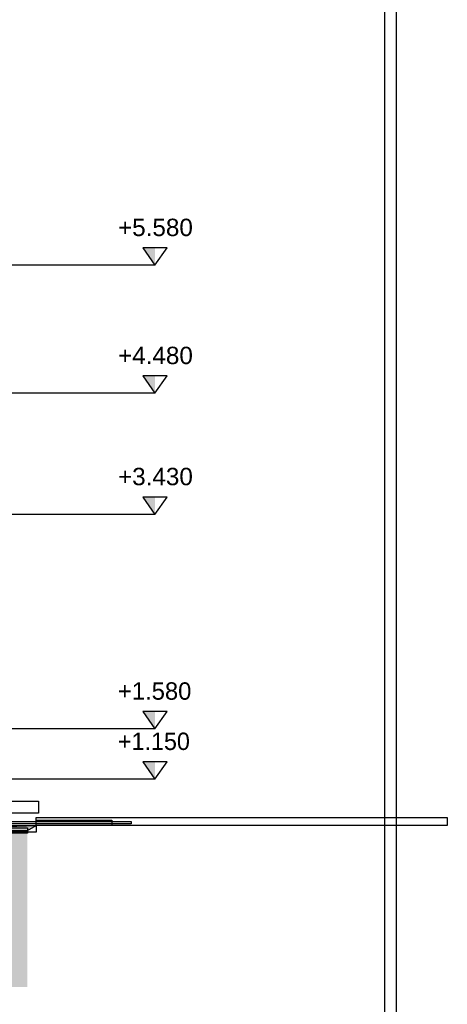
# Model space of a CAD drawing. Header units: metres. Extents: x 0 to 0.84, y 0 to 0.297.
# Tile 25 of 51: x 0.522 to 0.559, y 0.064 to 0.148. Entities that reach past the tile are written whole.
import ezdxf

# ---------------------------------------------------------------- set-up
doc = ezdxf.new("R2010")
doc.units = ezdxf.units.M
doc.linetypes.add('Teckovana 0.5x', pattern=[0.04, 0, -0.04])
for name, color, linetype, lineweight in [('Füllfläche', 7, 'Continuous', 13), ('Maßlinie 1_100', 7, 'Continuous', 25), ('Standard', 7, 'Continuous', 25)]:
    doc.layers.add(name, color=color, linetype=linetype, lineweight=lineweight)
doc.styles.add('ARIAL', font='ARIAL.TTF')
picture_1 = doc.add_image_def('image1.jpg', size_in_pixel=(1024, 1024))

msp = doc.modelspace()

# ---------------------------------------------------------------- hatches: boundary and pattern name
at = {"layer": 'Füllfläche', "linetype": 'Continuous', "lineweight": 25, "true_color": 0xababab, "transparency": 33554687}
msp.add_hatch(color=253, dxfattribs=at).paths.add_polyline_path([(0.063228, 0.084101), (0.063228, 0.065001), (0.522764, 0.065001), (0.522764, 0.078929), (0.503326, 0.078281), (0.482837, 0.078221), (0.458676, 0.078842), (0.45051, 0.078842), (0.422836, 0.0786), (0.400594, 0.079285), (0.391166, 0.079301), (0.372074, 0.079722), (0.351418, 0.079763), (0.347718, 0.079763), (0.257118, 0.079508), (0.254717, 0.079428), (0.163512, 0.079423), (0.159962, 0.079513), (0.140569, 0.080175), (0.107658, 0.082526), (0.087879, 0.083314)])
at = {"layer": 'Maßlinie 1_100', "linetype": 'Continuous', "lineweight": 25, "transparency": 33554687}
for points in [[(0.533773, 0.128801), (0.532723, 0.128801), (0.533773, 0.127301)], [(0.533773, 0.117751), (0.532723, 0.117751), (0.533773, 0.116251)], [(0.533773, 0.107299), (0.532723, 0.107299), (0.533773, 0.105799)], [(0.533773, 0.088784), (0.532723, 0.088784), (0.533773, 0.087284)], [(0.533773, 0.084444), (0.532723, 0.084444), (0.533773, 0.082944)]]:
    msp.add_hatch(color=7, dxfattribs=at).paths.add_polyline_path(points)
at = {"layer": 'Standard', "linetype": 'Continuous', "lineweight": 25, "true_color": 0xaaaaaa, "transparency": 33554687}
for points in [[(0.523521, 0.078954), (0.491796, 0.078382), (0.488008, 0.078333), (0.503326, 0.078281)], [(0.491796, 0.078382), (0.523521, 0.078954), (0.497485, 0.078778)], [(0.503326, 0.078281), (0.522764, 0.078505), (0.516987, 0.078736)], [(0.523521, 0.078954), (0.516987, 0.078736), (0.522764, 0.078505)]]:
    msp.add_hatch(color=253, dxfattribs=at).paths.add_polyline_path(points)
at = {"layer": 'Standard', "linetype": 'Continuous', "lineweight": 25, "transparency": 33554687}
for points in [[(0.523521, 0.078954), (0.491796, 0.078382), (0.488008, 0.078333), (0.503326, 0.078281)], [(0.491796, 0.078382), (0.523521, 0.078954), (0.497485, 0.078778)], [(0.503326, 0.078281), (0.522764, 0.078505), (0.516987, 0.078736)], [(0.523521, 0.078954), (0.516987, 0.078736), (0.522764, 0.078505)]]:
    msp.add_hatch(color=7, dxfattribs=at).paths.add_polyline_path(points)

# ---------------------------------------------------------------- linework, layer by layer
at = {"layer": 'Maßlinie 1_100', "color": 7, "linetype": 'Continuous', "lineweight": 25, "transparency": 33554687}
for p, q in [((0.534823, 0.128801), (0.532723, 0.128801)), ((0.532723, 0.128801), (0.533773, 0.127301)), ((0.533773, 0.127301), (0.534823, 0.128801)), ((0.533773, 0.127301), (0.533773, 0.127301)), ((0.533773, 0.127301), (0.533773, 0.127301)), ((0.533773, 0.127301), (0.533773, 0.127301)), ((0.533773, 0.127301), (0.533773, 0.127301)), ((0.534823, 0.117751), (0.532723, 0.117751)), ((0.532723, 0.117751), (0.533773, 0.116251)), ((0.533773, 0.116251), (0.534823, 0.117751)), ((0.533773, 0.116251), (0.533773, 0.116251)), ((0.533773, 0.116251), (0.533773, 0.116251)), ((0.533773, 0.116251), (0.533773, 0.116251)), ((0.533773, 0.116251), (0.533773, 0.116251)), ((0.534823, 0.107299), (0.532723, 0.107299)), ((0.532723, 0.107299), (0.533773, 0.105799)), ((0.533773, 0.105799), (0.534823, 0.107299)), ((0.533773, 0.105799), (0.533773, 0.105799)), ((0.533773, 0.105799), (0.533773, 0.105799)), ((0.533773, 0.105799), (0.533773, 0.105799)), ((0.533773, 0.105799), (0.533773, 0.105799)), ((0.534823, 0.088784), (0.532723, 0.088784)), ((0.532723, 0.088784), (0.533773, 0.087284)), ((0.533773, 0.087284), (0.534823, 0.088784)), ((0.533773, 0.087284), (0.533773, 0.087284)), ((0.533773, 0.087284), (0.533773, 0.087284)), ((0.533773, 0.087284), (0.533773, 0.087284)), ((0.533773, 0.087284), (0.533773, 0.087284)), ((0.534823, 0.084444), (0.532723, 0.084444)), ((0.532723, 0.084444), (0.533773, 0.082944)), ((0.533773, 0.082944), (0.534823, 0.084444)), ((0.533773, 0.082944), (0.533773, 0.082944)), ((0.533773, 0.082944), (0.533773, 0.082944)), ((0.533773, 0.082944), (0.533773, 0.082944)), ((0.533773, 0.082944), (0.533773, 0.082944))]:
    msp.add_line(p, q, dxfattribs=at)
at = {"layer": 'Maßlinie 1_100', "color": 7, "linetype": 'Teckovana 0.5x', "lineweight": 25, "transparency": 33554687}
for points in [[(0.533773, 0.127301), (0.530365, 0.127301), (0.530365, 0.127301), (0.51009, 0.127301)], [(0.533773, 0.116251), (0.530365, 0.116251), (0.530365, 0.116251), (0.530365, 0.116251), (0.530365, 0.116251), (0.479131, 0.116251)], [(0.533773, 0.105799), (0.530365, 0.105799), (0.530365, 0.105799), (0.530365, 0.105799), (0.530365, 0.105799), (0.530365, 0.105799), (0.530365, 0.105799), (0.451025, 0.105799)], [(0.533773, 0.087284), (0.530365, 0.087284), (0.530365, 0.087284), (0.530365, 0.087284), (0.530365, 0.087284), (0.530365, 0.087284), (0.530365, 0.087284), (0.530365, 0.087284), (0.530365, 0.087284), (0.479052, 0.087284)], [(0.533773, 0.082944), (0.51636, 0.082944), (0.51636, 0.082944), (0.510028, 0.082944)]]:
    msp.add_lwpolyline(points, dxfattribs=at)
at = {"layer": 'Standard', "color": 7, "linetype": 'Continuous', "lineweight": 25, "transparency": 33554687}
for p, q in [((0.491796, 0.078382), (0.523521, 0.078954)), ((0.523521, 0.078954), (0.491796, 0.078382)), ((0.523521, 0.078954), (0.497485, 0.078778)), ((0.523521, 0.078954), (0.497485, 0.078778)), ((0.503326, 0.078281), (0.523521, 0.078954)), ((0.523521, 0.078954), (0.503326, 0.078281)), ((0.503326, 0.078281), (0.522764, 0.078505)), ((0.522764, 0.078505), (0.503326, 0.078281)), ((0.522764, 0.078505), (0.523521, 0.078954)), ((0.522764, 0.078505), (0.523521, 0.078954))]:
    msp.add_line(p, q, dxfattribs=at)
at = {"layer": 'Standard', "color": 254, "linetype": 'Continuous', "lineweight": 25, "true_color": 0xc4c4ff, "transparency": 33554687}
for points in [[(0.05231, 0.028599), (0.554635, 0.028599), (0.554635, 0.232599), (0.05231, 0.232599), (0.05231, 0.028599)], [(0.05331, 0.029599), (0.553635, 0.029599), (0.553635, 0.231599), (0.05331, 0.231599), (0.05331, 0.029599)]]:
    msp.add_lwpolyline(points, dxfattribs=at)

# ---------------------------------------------------------------- texts
at = {"layer": 'Maßlinie 1_100', "color": 7, "linetype": 'Continuous', "lineweight": 13, "transparency": 33554687, "char_height": 0.0015, "attachment_point": 7, "style": 'ARIAL'}
for s, insert, width in [('\\W1.00;+5.580', (0.53059, 0.129801), 0.00721329), ('\\W1.00;+4.480', (0.53059, 0.118751), 0.00721329), ('\\W1.00;+3.430', (0.53059, 0.108299), 0.00721329), ('\\W0.98;+1.580', (0.53059, 0.089784), 0.0072002), ('\\W0.96;+1.150', (0.53059, 0.085444), 0.00718755)]:
    msp.add_mtext(s, dxfattribs=dict(at, insert=insert, width=width))

# ---------------------------------------------------------------- pictures from other files: only their frames are drawn
at = {"layer": 'Standard', "color": 7, "linetype": 'Continuous', "lineweight": 25, "transparency": 33554687}
image = msp.add_image(picture_1, insert=(0.521186, 0.080001), size_in_units=(0.002544, 0.001047), dxfattribs=at)
image = msp.add_image(picture_1, insert=(0.519601, 0.079097), size_in_units=(0.012121, 0.000199), dxfattribs=at)
image = msp.add_image(picture_1, insert=(0.523521, 0.078954), size_in_units=(0.035513, 0.000673), dxfattribs=at)
image = msp.add_image(picture_1, insert=(0.523521, 0.078954), size_in_units=(0.006534, 0.000449), dxfattribs=at)
image = msp.add_image(picture_1, insert=(0.491796, 0.078382), size_in_units=(0.031725, 0.000572), dxfattribs=at)
image = msp.add_image(picture_1, insert=(0.503326, 0.078281), size_in_units=(0.019438, 0.000455), dxfattribs=at)

doc.saveas('drawing.dxf')
